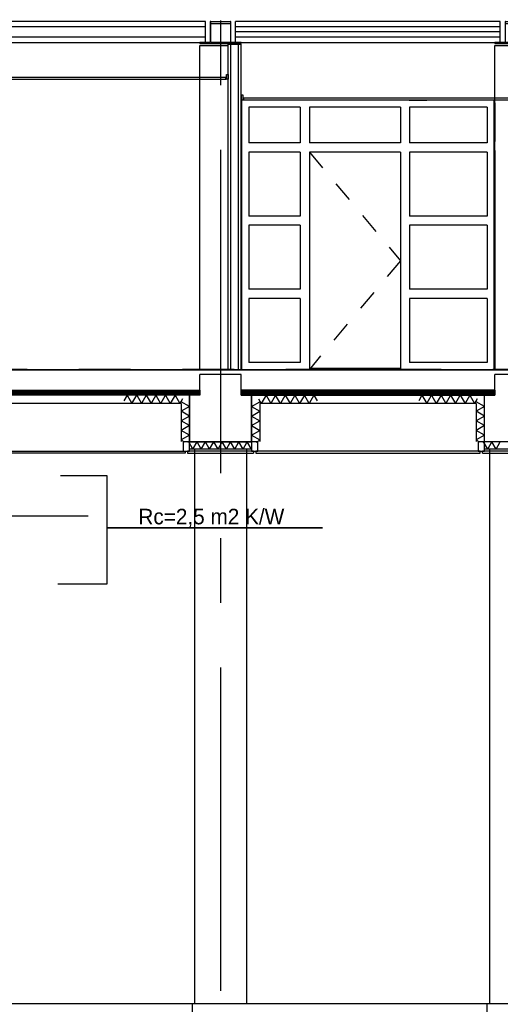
# Model space of a CAD drawing. Extents: x 0 to 140000, y 0 to 84100.
# Tile 42 of 105: x 39112 to 43758, y 5772 to 15285. Entities that reach past the tile are written whole.
import ezdxf

# ---------------------------------------------------------------- set-up
doc = ezdxf.new("R2010")
doc.units = 0
doc.header["$LTSCALE"] = 100
doc.header["$MEASUREMENT"] = 0
for name, pattern in [('B0201', [50, 31.25, -6.25, 6.25, -6.25]), ('DASHDOT', [1, 0.5, -0.25, 0, -0.25]), ('TEGELS', [4, 2, -2])]:
    doc.linetypes.add(name, pattern=pattern)
doc.layers.get('0').update_dxf_attribs({"linetype": 'CONTINUOUS'})
for name, color, linetype in [('AA21K---_ISOLATIE', 1, 'CONTINUOUS'), ('AA22XJ9-_GIPSPLAAT', 1, 'CONTINUOUS'), ('AL$1A---_ALGEMEEN', 1, 'CONTINUOUS'), ('AL$7A---_STRAMIEN', 42, 'B0201'), ('AL$8A---_HULPLIJNEN', 1, 'CONTINUOUS'), ('AL11----_GRONDWERK', 4, 'CONTINUOUS'), ('AL21----_BUITENWAND', 2, 'CONTINUOUS'), ('AL21K---_ISOLATIE', 1, 'CONTINUOUS'), ('AL22G---_PREFABBETON', 3, 'CONTINUOUS'), ('AL22XJ9-_GIPSPLAAT', 7, 'CONTINUOUS'), ('AL23----_ARCEER', 3, 'CONTINUOUS'), ('AL23----_VLOEREN', 7, 'CONTINUOUS'), ('AL28----_KONSTRUKTIE', 3, 'CONTINUOUS'), ('AL28MH--_METAAL', 3, 'CONTINUOUS'), ('AL31----_BUITENKOZIJ', 7, 'CONTINUOUS'), ('AL32----_BINNENKOZ', 7, 'CONTINUOUS'), ('AL43----_VLOERAFW', 1, 'CONTINUOUS'), ('AL45----_PLAFONDAFW', 7, 'CONTINUOUS'), ('AT$1A---_ALGEMEEN', 7, 'CONTINUOUS')]:
    doc.layers.add(name, color=color, linetype=linetype)
doc.styles.add('02_100', font='B-GBP.shx', dxfattribs={"height": 250})

# ---------------------------------------------------------------- blocks, each defined once
blk = doc.blocks.new('ARC890')
at = {"color": 0}
for q in [(-52, -45), (52, -45)]:
    blk.add_line((0, 45), q, dxfattribs=at)
blk = doc.blocks.new('ARC870')
at = {"color": 0}
for q in [(-40.4, -35), (40.4, -35)]:
    blk.add_line((0, 35), q, dxfattribs=at)

msp = doc.modelspace()

# ---------------------------------------------------------------- linework, layer by layer
at = {"color": 1}
for p, q in [((40151, 11656.7), (40119.5, 11602.2)), ((40151, 11656.7), (40197.2, 11576.7)), ((40614, 11656.7), (40567.8, 11576.7)), ((40685.7, 11620.9), (40660.2, 11576.7)), ((41421.8, 11620.9), (41447.3, 11576.7)), ((41493.5, 11656.7), (41539.7, 11576.7)), ((41956.6, 11656.7), (41910.4, 11576.7)), ((41956.6, 11656.7), (41988, 11602.2)), ((43001, 11656.7), (42969.5, 11602.2)), ((43001, 11656.7), (43047.2, 11576.7)), ((43464, 11656.7), (43417.8, 11576.7)), ((43535.7, 11620.9), (43510.2, 11576.7)), ((40753.8, 11455.3), (40673.8, 11501.5)), ((40753.8, 11455.3), (40673.8, 11409.2)), ((41353.8, 11455.3), (41433.8, 11501.5)), ((41353.8, 11455.3), (41433.8, 11409.2)), ((43603.8, 11455.3), (43523.8, 11501.5)), ((43603.8, 11455.3), (43523.8, 11409.2))]:
    msp.add_line(p, q, dxfattribs=at)
at = {"color": 1, "linetype": 'CONTINUOUS'}
for p, q in [((40197.2, 11576.7), (40243.4, 11656.7)), ((40475.4, 11576.7), (40521.6, 11656.7)), ((41632.1, 11576.7), (41585.9, 11656.7)), ((41910.4, 11576.7), (41864.2, 11656.7)), ((43047.2, 11576.7), (43093.4, 11656.7)), ((43325.4, 11576.7), (43371.6, 11656.7))]:
    msp.add_line(p, q, dxfattribs=at)
at = {"layer": 'AA21K---_ISOLATIE'}
msp.add_line((41352.8, 11136.7), (41312.4, 11206.7), dxfattribs=at)
at = {"layer": 'AA22XJ9-_GIPSPLAAT'}
for p, q in [((41153.8, 11906.7), (41153.8, 15048.6)), ((41228.8, 11906.7), (41228.8, 15048.6))]:
    msp.add_line(p, q, dxfattribs=at)
at = {"layer": 'AL$1A---_ALGEMEEN'}
msp.add_line((39774.2, 10488.6), (35623.8, 10488.6), dxfattribs=at)
at = {"layer": 'AL$7A---_STRAMIEN'}
msp.add_line((41053.8, 39027.2), (41053.8, 4132.5), dxfattribs=at)
at = {"layer": 'AL$7A---_STRAMIEN', "color": 1, "linetype": 'DASHDOT', "ltscale": 10}
msp.add_line((74188.1, 11906.7), (32778.5, 11906.7), dxfattribs=at)
at = {"layer": 'AL$8A---_HULPLIJNEN'}
for p, q in [((40853.8, 15034.7), (41128.8, 15034.7)), ((43703.9, 15034.7), (44103.7, 15034.7))]:
    msp.add_line(p, q, dxfattribs=at)
msp.add_lwpolyline([(39507.1, 10880.3), (39955.2, 10880.3), (39955.2, 10376.3), (42041, 10376.3), (39955.2, 10376.3), (39955.2, 9829.9), (39480, 9829.9)], dxfattribs=at)
at = {"layer": 'AL11----_GRONDWERK'}
msp.add_line((49942.8, 5776.7), (1000, 5776.7), dxfattribs=at)
at = {"layer": 'AL21----_BUITENWAND'}
for points in [[(40738.8, 11116.7), (40753.8, 11116.7), (40753.8, 11206.7), (40738.8, 11206.7), (40753.8, 11206.7), (40693.8, 11206.7), (40693.8, 11116.7), (40753.8, 11116.7)], [(41408.8, 11116.7), (41413.8, 11116.7), (41413.8, 11206.7), (41398.8, 11206.7), (41413.8, 11206.7), (41353.8, 11206.7), (41353.8, 11116.7), (41413.8, 11116.7)], [(43588.8, 11116.7), (43603.8, 11116.7), (43603.8, 11206.7), (43588.8, 11206.7), (43603.8, 11206.7), (43543.8, 11206.7), (43543.8, 11116.7), (43603.8, 11116.7)]]:
    msp.add_lwpolyline(points, close=True, dxfattribs=at)
at = {"layer": 'AL21K---_ISOLATIE'}
for p, q in [((40243.4, 11656.7), (40289.5, 11576.7)), ((40521.6, 11656.7), (40567.8, 11576.7)), ((40614, 11656.7), (40660.2, 11576.7)), ((41493.5, 11656.7), (41447.3, 11576.7)), ((41585.9, 11656.7), (41539.7, 11576.7)), ((41864.2, 11656.7), (41818, 11576.7)), ((43093.4, 11656.7), (43139.5, 11576.7)), ((43371.6, 11656.7), (43417.8, 11576.7)), ((43464, 11656.7), (43510.2, 11576.7)), ((40673.8, 11576.7), (40673.8, 11208.4)), ((41433.8, 11576.7), (41433.8, 11208.4)), ((43523.8, 11576.7), (43523.8, 11208.4)), ((40708.8, 11203.9), (40673.8, 11224.1)), ((41398.8, 11203.9), (41433.8, 11224.1)), ((43558.8, 11203.9), (43523.8, 11224.1))]:
    msp.add_line(p, q, dxfattribs=at)
at = {"layer": 'AL21K---_ISOLATIE', "color": 1}
for p, q in [((40673.8, 11576.7), (35233.8, 11576.7)), ((43523.8, 11576.7), (41433.8, 11576.7))]:
    msp.add_line(p, q, dxfattribs=at)
at = {"layer": 'AL21K---_ISOLATIE'}
for points in [[(41353.8, 11136.7), (40753.8, 11136.7)], [(44203.8, 11136.7), (43603.8, 11136.7)]]:
    msp.add_lwpolyline(points, dxfattribs=at)
at = {"layer": 'AL22G---_PREFABBETON', "color": 1}
for p, q in [((40853.8, 11906.7), (40853.8, 15034.7)), ((43703.9, 11906.7), (43703.9, 15034.7))]:
    msp.add_line(p, q, dxfattribs=at)
at = {"layer": 'AL22XJ9-_GIPSPLAAT'}
for p, q in [((41128.8, 11906.7), (41128.8, 15048.6)), ((41128.8, 15048.6), (41253.8, 15048.6)), ((41253.8, 11906.7), (41253.8, 15048.6))]:
    msp.add_line(p, q, dxfattribs=at)
at = {"layer": 'AL22XJ9-_GIPSPLAAT', "color": 1, "linetype": 'TEGELS'}
for p, q in [((41912.2, 14006.7), (42792.2, 12956.7)), ((42792.2, 12956.7), (41912.2, 11906.7))]:
    msp.add_line(p, q, dxfattribs=at)
at = {"layer": 'AL23----_ARCEER', "color": 1}
for p, q in [((40908.2, 15216.7), (34850.2, 15216.7)), ((43758.1, 15216.7), (41199.3, 15216.7)), ((43758.1, 15216.7), (41199.3, 15216.7)), ((43758.1, 15166.7), (41199.3, 15166.7)), ((40908.2, 15116.7), (34850.2, 15116.7)), ((43758.1, 15116.7), (41199.3, 15116.7)), ((43758.1, 15116.7), (41199.3, 15116.7)), ((35011.1, 11694.2), (40853.8, 11694.2)), ((35011.1, 11681.6), (40853.8, 11681.6)), ((35011.1, 11668.5), (40853.8, 11668.5)), ((43703.8, 11694.2), (41253.8, 11694.2)), ((43703.8, 11681.6), (41253.8, 11681.6)), ((43703.8, 11668.5), (41253.8, 11668.5))]:
    msp.add_line(p, q, dxfattribs=at)
at = {"layer": 'AL23----_ARCEER'}
for p, q in [((40853.8, 11656.7), (40853.8, 11856.7)), ((41253.8, 11856.7), (40853.8, 11856.7)), ((41253.8, 11656.7), (41253.8, 11856.7)), ((43703.8, 11656.7), (43703.8, 11856.7)), ((44103.8, 11856.7), (43703.8, 11856.7))]:
    msp.add_line(p, q, dxfattribs=at)
at = {"layer": 'AL23----_ARCEER', "color": 3}
for p, q in [((35011.1, 11706.7), (40853.8, 11706.7)), ((43703.8, 11706.7), (41253.8, 11706.7))]:
    msp.add_line(p, q, dxfattribs=at)
at = {"layer": 'AL23----_VLOEREN'}
for p, q in [((40908.2, 15266.7), (34850.2, 15266.7)), ((40908.2, 15066.7), (40908.2, 15266.7)), ((41199.3, 15066.7), (41199.3, 15266.7)), ((43758.1, 15266.7), (41199.3, 15266.7)), ((43758.1, 15266.7), (41199.3, 15266.7)), ((43758.1, 15066.7), (43758.1, 15266.7)), ((34850.2, 15066.7), (40908.2, 15066.7)), ((41199.3, 15066.7), (43758.1, 15066.7)), ((34803.8, 11901.7), (50153.8, 11901.7))]:
    msp.add_line(p, q, dxfattribs=at)
at = {"layer": 'AL23----_VLOEREN', "color": 3}
for p, q in [((40853.8, 11706.7), (40853.8, 11656.7)), ((40853.8, 11706.7), (40853.8, 11656.7)), ((41253.8, 11706.7), (41253.8, 11656.7)), ((41253.8, 11706.7), (41253.8, 11656.7)), ((43703.8, 11706.7), (43703.8, 11656.7)), ((43703.8, 11706.7), (43703.8, 11656.7))]:
    msp.add_line(p, q, dxfattribs=at)
for points in [[(40853.8, 11656.7), (35011.1, 11656.7), (35011.1, 11706.7)], [(41253.8, 11656.7), (43703.8, 11656.7)]]:
    msp.add_lwpolyline(points, dxfattribs=at)
at = {"layer": 'AL28----_KONSTRUKTIE'}
for p, q in [((43603.8, 11206.7), (43603.8, 11656.7)), ((44203.8, 11206.7), (43603.8, 11206.7))]:
    msp.add_line(p, q, dxfattribs=at)
at = {"layer": 'AL28----_KONSTRUKTIE', "color": 1}
msp.add_line((41303.8, 11138), (41303.8, 5776.7), dxfattribs=at)
at = {"layer": 'AL28----_KONSTRUKTIE'}
for points in [[(40753.8, 11656.7), (40753.8, 11206.7), (41353.8, 11206.7), (41353.8, 11656.7)], [(41353.8, 11656.7), (41353.8, 11206.7), (40753.8, 11206.7), (40753.8, 11656.7)]]:
    msp.add_lwpolyline(points, dxfattribs=at)
at = {"layer": 'AL28----_KONSTRUKTIE', "color": 1}
for points in [[(40803.8, 11138), (40803.8, 5776.7)], [(43653.8, 11138), (43653.8, 5776.7)]]:
    msp.add_lwpolyline(points, dxfattribs=at)
at = {"layer": 'AL28----_KONSTRUKTIE', "color": 1, "linetype": 'TEGELS'}
for points in [[(40778.8, 5426.7), (41328.8, 5426.7), (41328.8, 5776.7), (40778.8, 5776.7)], [(43628.8, 5426.7), (44178.8, 5426.7), (44178.8, 5776.7), (43628.8, 5776.7)]]:
    msp.add_lwpolyline(points, close=True, dxfattribs=at)
at = {"layer": 'AL28MH--_METAAL'}
for points in [[(40854, 15054.7), (41253.8, 15054.7), (41253.8, 15066.7), (41153.9, 15066.7), (41153.9, 15266.7), (41148.9, 15266.7), (41148.9, 15066.7), (40958.9, 15066.7), (40958.9, 15266.7), (41148.9, 15266.7), (41148.9, 15246.7), (40958.9, 15246.7), (40958.9, 15266.7), (40953.9, 15266.7), (40953.9, 15066.7), (40854, 15066.7)], [(43704, 15054.7), (44103.8, 15054.7), (44103.8, 15066.7), (44003.9, 15066.7), (44003.9, 15266.7), (43998.9, 15266.7), (43998.9, 15066.7), (43808.9, 15066.7), (43808.9, 15266.7), (43998.9, 15266.7), (43998.9, 15246.7), (43808.9, 15246.7), (43808.9, 15266.7), (43803.9, 15266.7), (43803.9, 15066.7), (43704, 15066.7)]]:
    msp.add_lwpolyline(points, close=True, dxfattribs=at)
at = {"layer": 'AL31----_BUITENKOZIJ', "linetype": 'CONTINUOUS'}
for p, q in [((40735, 11116.7), (40735, 11096.7)), ((41372.5, 11116.7), (41372.5, 11096.7)), ((43585, 11096.7), (43585, 11116.7))]:
    msp.add_line(p, q, dxfattribs=at)
for points in [[(40712.5, 11116.7), (40712.5, 11096.7), (35175.8, 11096.7), (35175.8, 11096.7), (35163.8, 11096.7), (35163.8, 11116.7), (40712.5, 11116.7)], [(41372.5, 11116.7), (40735, 11116.7)], [(40735, 11096.7), (41372.5, 11096.7)], [(41395, 11116.7), (41395, 11096.7), (43562.5, 11096.7)], [(43562.5, 11096.7), (43562.5, 11116.7), (41395, 11116.7)], [(44222.5, 11116.7), (43585, 11116.7)], [(43585, 11096.7), (44222.5, 11096.7)]]:
    msp.add_lwpolyline(points, dxfattribs=at)
at = {"layer": 'AL32----_BINNENKOZ'}
for p, q in [((41260.8, 11906.7), (41260.8, 14506.7)), ((42878.4, 14506.7), (43047.9, 14506.7)), ((43696.8, 14506.7), (43696.8, 11906.7)), ((43704.8, 14483.7), (43704.8, 14109.7)), ((41327.8, 14439.7), (41327.8, 14094.7)), ((41824.2, 14439.7), (41327.8, 14439.7)), ((41824.2, 14439.7), (41824.2, 14094.7)), ((41912.2, 14439.7), (41912.2, 14094.7)), ((42792.2, 14439.7), (41912.2, 14439.7)), ((42792.2, 14439.7), (42792.2, 14094.7)), ((42880.2, 14439.7), (42880.2, 14094.7)), ((43629.8, 14439.7), (42880.2, 14439.7)), ((43629.8, 14439.7), (43629.8, 14094.7)), ((41824.2, 14094.7), (41327.8, 14094.7)), ((42792.2, 14094.7), (41912.2, 14094.7)), ((43629.8, 14094.7), (42880.2, 14094.7)), ((43629.8, 14094.7), (42880.2, 14094.7)), ((43629.8, 14094.7), (42880.2, 14094.7)), ((41824.2, 14006.7), (41327.8, 14006.7)), ((41327.8, 14006.7), (41327.8, 13387.7)), ((41824.2, 14006.7), (41824.2, 13387.7)), ((42792.2, 14006.7), (41912.2, 14006.7)), ((41912.2, 14006.7), (41912.2, 11906.7)), ((42792.2, 14006.7), (42792.2, 11906.7)), ((43629.8, 14006.7), (42880.2, 14006.7)), ((42880.2, 14006.7), (42880.2, 13387.7)), ((43629.8, 14006.7), (42880.2, 14006.7)), ((43629.8, 14006.7), (42880.2, 14006.7)), ((43629.8, 14006.7), (43629.8, 13387.7)), ((43704.8, 14021.7), (43704.8, 11906.7)), ((41824.2, 13387.7), (41327.8, 13387.7)), ((43629.8, 13387.7), (42880.2, 13387.7)), ((41824.2, 13299.7), (41327.8, 13299.7)), ((41327.8, 13299.7), (41327.8, 12680.7)), ((41824.2, 13299.7), (41824.2, 12680.7)), ((43629.8, 13299.7), (42880.2, 13299.7)), ((42880.2, 13299.7), (42880.2, 12680.7)), ((43629.8, 13299.7), (43629.8, 12680.7)), ((41824.2, 12680.7), (41327.8, 12680.7)), ((43629.8, 12680.7), (42880.2, 12680.7)), ((41824.2, 12592.7), (41327.8, 12592.7)), ((41327.8, 12592.7), (41327.8, 11973.7)), ((41824.2, 12592.7), (41824.2, 11973.7)), ((43629.8, 12592.7), (42880.2, 12592.7)), ((42880.2, 12592.7), (42880.2, 11973.7)), ((43629.8, 12592.7), (43629.8, 11973.7)), ((41824.2, 11973.7), (41327.8, 11973.7)), ((42792.2, 11916.7), (41912.2, 11916.7)), ((43629.8, 11973.7), (42880.2, 11973.7))]:
    msp.add_line(p, q, dxfattribs=at)
at = {"layer": 'AL43----_VLOERAFW', "color": 1, "linetype": 'CONTINUOUS'}
msp.add_line((34813.8, 11906.7), (54813.8, 11906.7), dxfattribs=at)
at = {"layer": 'AL45----_PLAFONDAFW'}
for p, q in [((41104.2, 14726.7), (34838.4, 14726.7)), ((41104.2, 14706.7), (34838.4, 14706.7)), ((41104.2, 14706.7), (41104.2, 14726.7)), ((50129.2, 14526.7), (41278.4, 14526.7)), ((41278.4, 14506.7), (41278.4, 14526.7)), ((41278.4, 14506.7), (41278.4, 14526.7)), ((50129.2, 14506.7), (41278.4, 14506.7))]:
    msp.add_line(p, q, dxfattribs=at)
at = {"layer": 'AL45----_PLAFONDAFW', "const_width": 2}
for points in [[(41107.5, 14745.8), (41107.5, 14704.1), (41087.5, 14704.1)], [(41275.1, 14545.8), (41275.1, 14504.1), (41295.1, 14504.1)], [(41275.1, 14545.8), (41275.1, 14504.1), (41295.1, 14504.1)]]:
    msp.add_lwpolyline(points, dxfattribs=at)
at = {"layer": 'AL45----_PLAFONDAFW'}
for points in [[(41128.8, 14711.7), (41110.8, 14711.7), (41110.8, 14756.7), (41128.8, 14756.7)], [(41253.8, 14511.7), (41271.8, 14511.7), (41271.8, 14556.7), (41253.8, 14556.7)], [(41253.8, 14511.7), (41271.8, 14511.7), (41271.8, 14556.7), (41253.8, 14556.7)]]:
    msp.add_lwpolyline(points, close=True, dxfattribs=at)

# ---------------------------------------------------------------- block references
at = {"layer": 'AA21K---_ISOLATIE', "yscale": 0.8888891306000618, "zscale": 0.8888891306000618}
for p, xscale in [((40335.7, 11616.7), 0.8888891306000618), ((40428.1, 11616.7), 0.8888891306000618), ((41679.4, 11616.7), -0.8888891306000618), ((41771.8, 11616.7), -0.8888891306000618), ((43185.7, 11616.7), 0.8888891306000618), ((43278.1, 11616.7), 0.8888891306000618)]:
    msp.add_blockref('ARC890', p, dxfattribs=dict(at, xscale=xscale))
for p, xscale, rotation in [((40713.8, 11547.7), 0.8888891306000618, 270), ((41393.8, 11547.7), -0.8888891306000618, 90), ((43563.8, 11547.7), 0.8888891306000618, 270), ((40713.8, 11363), -0.8888891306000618, 270), ((41393.8, 11363), 0.8888891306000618, 90), ((43563.8, 11363), -0.8888891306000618, 270), ((40713.8, 11270.6), -0.8888891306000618, 270), ((41393.8, 11270.6), 0.8888891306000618, 90), ((43563.8, 11270.6), -0.8888891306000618, 270)]:
    msp.add_blockref('ARC890', p, dxfattribs=dict(at, xscale=xscale, rotation=rotation))
at = {"layer": 'AA21K---_ISOLATIE', "rotation": 179.9999999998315}
for p in [(40787, 11171.7), (40867.8, 11171.7), (40948.6, 11171.7), (41029.5, 11171.7), (41110.3, 11171.7), (41191.1, 11171.7), (41271.9, 11171.7), (43637, 11171.7), (43717.8, 11171.7)]:
    msp.add_blockref('ARC870', p, dxfattribs=at)

# ---------------------------------------------------------------- texts
at = {"layer": 'AT$1A---_ALGEMEEN', "color": 2, "style": '02_100'}
msp.add_text('Rc=2,5 m2 K/W', height=150, dxfattribs=at).set_placement((40259.9, 10409.5))

doc.saveas('drawing.dxf')
